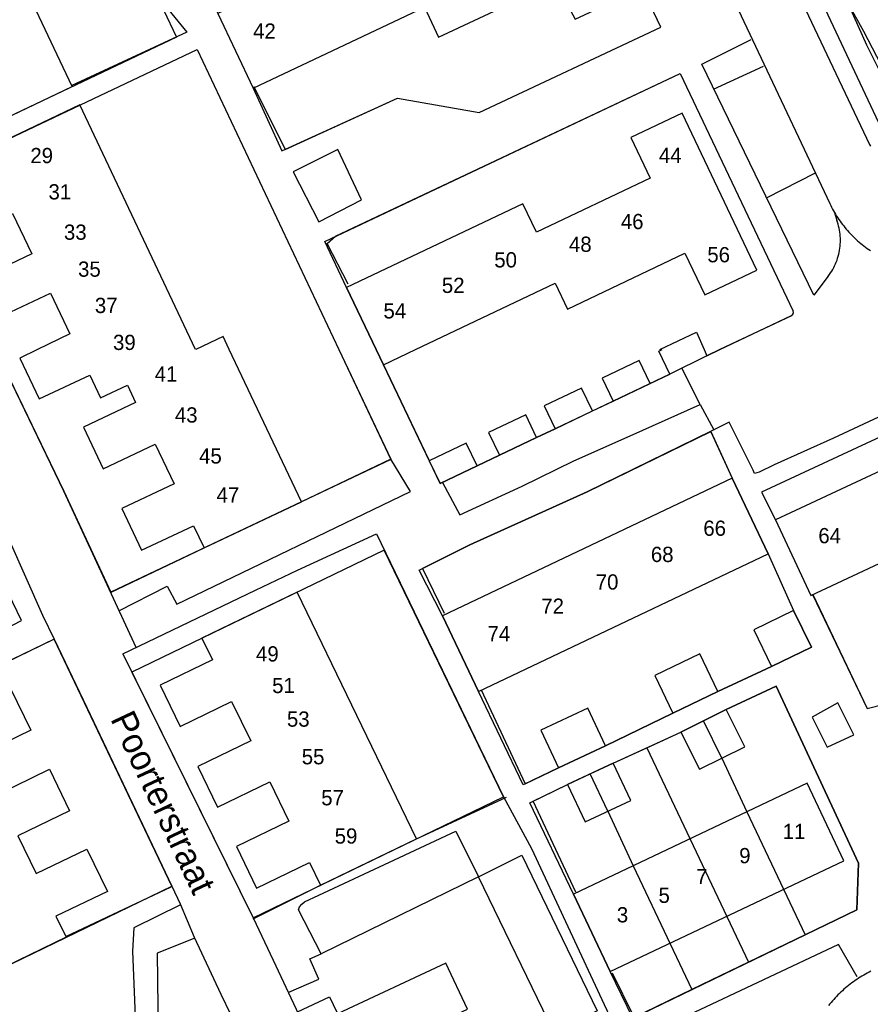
# Model space of a CAD drawing. Extents: x 123992 to 125854, y 449108 to 451911.
# Tile 19 of 175: x 125033 to 125117, y 449936 to 450032. Entities that reach past the tile are written whole.
import ezdxf
from ezdxf.enums import TextEntityAlignment as Align

# ---------------------------------------------------------------- set-up
doc = ezdxf.new("R2010")
doc.units = 0
for name, color, linetype in [('DEFAULT_113', 2, 'CONTINUOUS'), ('DEFAULT_117', 3, 'CONTINUOUS'), ('DEFAULT_21', 8, 'CONTINUOUS'), ('DEFAULT_4', 1, 'CONTINUOUS'), ('DEFAULT_6', 1, 'CONTINUOUS'), ('DEFAULT_80', 9, 'CONTINUOUS'), ('DEFAULT_87', 9, 'CONTINUOUS'), ('DEFAULT_99', 9, 'CONTINUOUS')]:
    doc.layers.add(name, color=color, linetype=linetype)

msp = doc.modelspace()

# ---------------------------------------------------------------- linework, layer by layer
at = {"layer": 'DEFAULT_21'}
for points in [[(125013.274, 450053.688), (125033.039, 450063.077), (125048.386, 450030.764), (125021.915, 450018.194)], [(125096.072, 450031.74), (125084.49, 450056.014), (125074.744, 450051.463), (125070.314, 450049.367), (125065.946, 450047.273), (125064.746, 450049.848), (125050.417, 450043.271), (125048.17, 450042.169), (125049.902, 450038.634), (125052.48, 450033.084), (125055.951, 450025.744), (125058.779, 450019.559), (125070.164, 450024.766), (125078.184, 450023.333), (125096.072, 450031.74)], [(125022.754, 450016.428), (125038.951, 450024.102), (125050.419, 450029.548), (125064.386, 450000)], [(125068.044, 450000), (125065.141, 450006.101), (125062.993, 450010.652), (125097.976, 450027.166), (125109.08, 450003.782)], [(125108.92, 450003.335), (125101.882, 450000)], [(125108.92, 450003.335), (125109.066, 450003.467), (125109.112, 450003.659), (125109.08, 450003.782)], [(125030.555, 450000), (125037.32, 449986.067), (125041.923, 449976.1)], [(125064.386, 450000), (125069.501, 449989.179), (125041.923, 449976.1)], [(125101.882, 450000), (125100.599, 449999.392), (125096.948, 449997.59), (125085.657, 449992.209), (125083.847, 449991.337), (125074.354, 449986.806), (125068.758, 449998.499), (125068.044, 450000)], [(125142.996, 449970.252), (125139.2, 449978.525), (125130.661, 449996.623), (125130.316, 449997.29), (125105.979, 449985.95), (125107.337, 449983.228), (125110.817, 449975.789), (125111.014, 449975.881), (125116.366, 449964.674), (125119.588, 449965.467), (125124.494, 449966.545), (125132.254, 449968.076), (125137.191, 449969.134), (125142.996, 449970.252)], [(125110.88, 449970.715), (125106.968, 449968.801), (125101.675, 449966.334), (125097.252, 449964.204), (125090.612, 449960.982), (125085.988, 449958.813), (125082.525, 449957.148), (125078.116, 449966.32), (125074.567, 449973.781), (125072.298, 449978.277), (125077.254, 449980.778), (125088.825, 449985.999), (125100.98, 449991.937), (125103.078, 449987.341), (125106.626, 449979.88), (125109.121, 449974.31), (125110.88, 449970.715)], [(125080.581, 449955.971), (125068.841, 449980.263), (125043.99, 449968.253), (125055.943, 449944.062), (125080.581, 449955.971)], [(125047.941, 449947.169), (125036.363, 449971.48), (125009.217, 449958.354), (125015.66, 449945.03), (125016.483, 449931.956), (125047.941, 449947.169)], [(125100.265, 449963.434), (125102.508, 449964.55), (125107.407, 449966.872), (125115.516, 449949.441)], [(125094.685, 449960.793), (125098.045, 449962.329), (125100.265, 449963.434)], [(125102.083, 449959.782), (125100.265, 449963.434)], [(125089.129, 449958.221), (125091.368, 449959.277), (125094.685, 449960.793)], [(125094.685, 449960.793), (125104.697, 449939.68)], [(125102.083, 449959.782), (125104.537, 449954.489)], [(125087.469, 449946.395), (125083.165, 449955.38), (125086.895, 449957.167), (125089.129, 449958.221)], [(125090.863, 449954.543), (125089.129, 449958.221)], [(125090.863, 449954.543), (125093.333, 449949.176)], [(125104.537, 449954.489), (125110.281, 449942.373)], [(125093.333, 449949.176), (125099.112, 449936.987)], [(125115.516, 449949.441), (125115.366, 449944.826), (125110.281, 449942.373)], [(125091.089, 449938.761), (125087.469, 449946.395)], [(125110.281, 449942.373), (125104.697, 449939.68)], [(125104.697, 449939.68), (125099.112, 449936.987)], [(125099.112, 449936.987), (125093.297, 449934.183), (125091.089, 449938.761)]]:
    msp.add_lwpolyline(points, dxfattribs=at)
at = {"layer": 'DEFAULT_4'}
for points in [[(125038.142, 450025.9), (125022.796, 450058.211), (125013.274, 450053.688), (125014.259, 450051.614), (125009.168, 450049.197), (125011.041, 450045.251), (125016.043, 450047.627), (125017.958, 450043.596), (125012.86, 450041.175), (125014.737, 450037.223), (125019.783, 450039.62), (125021.681, 450035.623), (125016.651, 450033.233), (125018.605, 450029.12), (125023.683, 450031.532), (125025.528, 450027.649), (125020.445, 450025.235), (125022.289, 450021.353), (125027.341, 450023.753), (125028.497, 450021.32), (125038.142, 450025.9)], [(125092.73, 450034.932), (125085.544, 450050.127), (125080.438, 450047.712), (125082.294, 450043.786), (125071.146, 450038.514), (125069.833, 450041.291), (125052.48, 450033.084), (125055.951, 450025.744), (125072.798, 450033.711), (125074.2, 450030.746), (125085.703, 450036.186), (125087.631, 450032.52), (125092.73, 450034.932)], [(125050.27, 450000), (125038.899, 450024.083), (125029.314, 450019.536), (125030.281, 450017.498), (125025.18, 450015.077), (125027.141, 450010.961), (125032.263, 450013.391), (125034.149, 450009.416), (125029.116, 450007.028), (125030.953, 450003.173), (125035.986, 450005.56), (125037.904, 450001.534), (125034.715, 450000)], [(125105.521, 450007.824), (125098.165, 450023.284), (125093.127, 450020.887), (125095.032, 450016.884), (125083.836, 450011.556), (125082.501, 450014.361), (125065.141, 450006.101), (125068.044, 450000)], [(125071.915, 450000), (125085.66, 450006.541), (125086.876, 450003.986), (125098.441, 450009.49), (125100.394, 450005.384), (125105.521, 450007.824)], [(125053.59, 450000), (125052.988, 450001.27), (125050.312, 450000)], [(125034.715, 450000), (125034.713, 449999.999), (125032.973, 449999.163), (125034.883, 449995.134), (125039.857, 449997.493), (125040.927, 449995.238), (125043.562, 449996.488), (125044.374, 449994.774), (125039.257, 449992.348), (125041.191, 449988.27), (125046.311, 449990.698), (125048.168, 449986.783), (125043.023, 449984.343), (125044.971, 449980.237), (125050.082, 449982.661), (125051.124, 449980.464), (125060.701, 449985.006), (125053.59, 449999.999), (125053.59, 450000)], [(125050.312, 450000), (125050.31, 449999.999)], [(125068.044, 450000), (125068.758, 449998.499), (125071.913, 449999.999), (125071.915, 450000)], [(125133.662, 449986.477), (125130.182, 449993.916), (125107.337, 449983.228), (125110.817, 449975.789), (125133.662, 449986.477)], [(125106.626, 449979.88), (125103.078, 449987.341), (125074.567, 449973.781), (125078.116, 449966.32), (125106.626, 449979.88)], [(125072.028, 449951.837), (125060.287, 449976.129), (125050.905, 449971.595), (125051.942, 449969.449), (125046.791, 449966.959), (125048.757, 449962.893), (125053.83, 449965.345), (125055.704, 449961.466), (125050.499, 449958.95), (125052.43, 449954.956), (125057.583, 449957.447), (125059.463, 449953.557), (125054.31, 449951.066), (125056.283, 449946.984), (125061.495, 449949.503), (125062.575, 449947.268), (125072.028, 449951.837)], [(125041.595, 449946.657), (125036.541, 449944.213), (125037.543, 449942.141), (125027.979, 449937.516), (125016.257, 449961.758), (125025.965, 449966.452), (125027.047, 449964.213), (125032.076, 449966.645), (125034.062, 449962.538), (125028.974, 449960.077), (125030.837, 449956.225), (125035.905, 449958.675), (125037.885, 449954.58), (125032.793, 449952.118), (125034.59, 449948.401), (125039.584, 449950.816), (125041.595, 449946.657)], [(125114.084, 449949.667), (125110.464, 449957.301), (125087.469, 449946.395), (125091.089, 449938.761), (125114.084, 449949.667)]]:
    msp.add_lwpolyline(points, dxfattribs=at)
at = {"layer": 'DEFAULT_6'}
for points in [[(125095.964, 450000), (125099.567, 450001.703), (125100.327, 450000)], [(125100.319, 449999.996), (125100.599, 449999.392), (125096.948, 449997.59), (125095.875, 449999.84), (125096.209, 449999.999)], [(125095.962, 449999.999), (125095.964, 450000)], [(125095.012, 449996.666), (125093.939, 449998.916), (125090.297, 449997.178), (125091.371, 449994.928), (125095.012, 449996.666)], [(125089.346, 449993.964), (125088.275, 449996.212), (125084.586, 449994.454), (125085.657, 449992.207), (125089.346, 449993.964)], [(125083.847, 449991.337), (125082.773, 449993.587), (125079.116, 449991.842), (125080.19, 449989.592), (125083.847, 449991.337)], [(125077.995, 449988.544), (125076.921, 449990.794), (125073.28, 449989.056), (125074.354, 449986.806), (125077.995, 449988.544)], [(125110.88, 449970.715), (125109.121, 449974.31), (125105.209, 449972.397), (125106.968, 449968.801), (125110.88, 449970.715)], [(125101.675, 449966.334), (125099.893, 449970.034), (125095.47, 449967.904), (125097.252, 449964.204), (125101.675, 449966.334)], [(125090.612, 449960.982), (125088.871, 449964.692), (125084.248, 449962.523), (125085.988, 449958.813), (125090.612, 449960.982)], [(125104.326, 449960.898), (125102.508, 449964.55), (125098.045, 449962.329), (125099.863, 449958.677), (125104.326, 449960.898)], [(125093.102, 449955.599), (125091.368, 449959.277), (125086.895, 449957.167), (125088.629, 449953.489), (125093.102, 449955.599)]]:
    msp.add_lwpolyline(points, dxfattribs=at)
at = {"layer": 'DEFAULT_80'}
for points in [[(125072.028, 449951.837), (125080.869, 449955.917)], [(125037.5, 449942.23), (125047.89, 449947.118)], [(125055.958, 449943.966), (125062.575, 449947.268)]]:
    msp.add_lwpolyline(points, dxfattribs=at)
at = {"layer": 'DEFAULT_87'}
msp.add_lwpolyline([(125114.402, 450034.248), (125115.998, 450031.352), (125118.148, 450027.232), (125120.08, 450023.772), (125120.937, 450022.457)], dxfattribs=at)
at = {"layer": 'DEFAULT_99'}
for points in [[(125019.846, 450122.081), (125020.091, 450117.087), (125051.305, 450118.572), (125051.489, 450112.619), (125082.743, 450114.063), (125082.825, 450112.205), (125076.006, 450111.76), (125078.729, 450108.006), (125081.031, 450104.672), (125082.257, 450102.642), (125083.516, 450100.299), (125084.718, 450097.422), (125086.161, 450094.067), (125089.065, 450087.716), (125091.65, 450082.404), (125098.422, 450067.965), (125104.272, 450055.822), (125109.942, 450044.16), (125113.308, 450036.69), (125116.313, 450030.005), (125118.357, 450025.946), (125119.044, 450024.48), (125119.559, 450022.85), (125119.705, 450022.529)], [(125061.112, 450110.758), (125061.152, 450111.139), (125073.188, 450111.787), (125078.352, 450105.238), (125079.153, 450103.9), (125117.497, 450022.347), (125118.978, 450019.87), (125120.839, 450018.172), (125121.62, 450017.654), (125122.76, 450017.035), (125121.961, 450015.026)], [(125079.373, 450098.797), (125116.61, 450020.202)], [(125074.377, 450095.543), (125112.699, 450014.373)], [(125032.274, 450064.737), (125046.349, 450035.042), (125049.422, 450031.242), (125038.09, 450026.007)], [(125056.026, 450025.894), (125059.091, 450019.702), (125070.164, 450024.766), (125078.184, 450023.333), (125096.072, 450031.74), (125084.474, 450056.048)], [(125112.55, 450007.228), (125111.116, 450005.357), (125100.096, 450028.086), (125104.973, 450030.528)], [(125038.951, 450024.102), (125050.419, 450029.548), (125064.393, 450000)], [(125101.258, 450025.63), (125106.175, 450027.911)], [(125065.281, 450006.439), (125063.238, 450010.454), (125064.057, 450011.154), (125097.976, 450027.166), (125109.083, 450003.776)], [(125066.614, 450014.732), (125064.27, 450019.705), (125059.893, 450017.504), (125062.417, 450012.571), (125066.614, 450014.732)], [(125116.61, 450020.202), (125116.697, 450020.022)], [(125106.465, 450014.95), (125111.276, 450017.388)], [(125112.699, 450014.373), (125112.786, 450014.193), (125112.876, 450014.014), (125112.969, 450013.837), (125113.065, 450013.662), (125113.165, 450013.488), (125113.267, 450013.316), (125113.372, 450013.146), (125113.48, 450012.978), (125113.592, 450012.812), (125113.706, 450012.648), (125113.823, 450012.486), (125113.942, 450012.325), (125114.065, 450012.167), (125114.19, 450012.011), (125114.318, 450011.858), (125114.449, 450011.706), (125114.582, 450011.557), (125114.718, 450011.411), (125114.857, 450011.266), (125114.998, 450011.124), (125115.141, 450010.985), (125115.287, 450010.848), (125115.435, 450010.714), (125115.586, 450010.582), (125115.739, 450010.453), (125115.894, 450010.327), (125116.051, 450010.204), (125116.21, 450010.083), (125116.372, 450009.965), (125116.535, 450009.85), (125116.701, 450009.738)], [(125112.55, 450007.228), (125112.669, 450007.389), (125112.782, 450007.554), (125112.89, 450007.722), (125112.991, 450007.894), (125113.087, 450008.07), (125113.176, 450008.249), (125113.26, 450008.431), (125113.337, 450008.615), (125113.407, 450008.803), (125113.471, 450008.992), (125113.528, 450009.184), (125113.579, 450009.377), (125113.623, 450009.572), (125113.66, 450009.769), (125113.69, 450009.966), (125113.714, 450010.165), (125113.731, 450010.364), (125113.74, 450010.564), (125113.743, 450010.764), (125113.739, 450010.964), (125113.728, 450011.164), (125113.71, 450011.363), (125113.685, 450011.561), (125113.653, 450011.759), (125113.615, 450011.955), (125113.57, 450012.15), (125113.518, 450012.343), (125113.459, 450012.534), (125113.394, 450012.723), (125113.39, 450012.734)], [(125113.111, 450013.576), (125113.39, 450012.734)], [(125101.883, 450000), (125108.923, 450003.337)], [(125108.923, 450003.337), (125109.068, 450003.47), (125109.112, 450003.662), (125109.083, 450003.776)], [(125044.437, 449970.656), (125037.32, 449986.067), (125030.87, 449999.357), (125030.555, 450000)], [(125064.393, 450000), (125069.501, 449989.199), (125060.701, 449985.006)], [(125123.744, 450000), (125123.745, 449999.999), (125123.844, 449999.804), (125124.674, 449998.12), (125124.911, 449997.659), (125124.968, 449997.319), (125124.948, 449997.199), (125124.927, 449997.059), (125124.906, 449996.92), (125124.885, 449996.78), (125113.051, 449991.26), (125107.236, 449988.659), (125105.752, 449987.93), (125105.292, 449987.813), (125105.154, 449988.133), (125102.785, 449992.865), (125101.02, 449991.956), (125088.825, 449985.999), (125077.254, 449980.778), (125072.599, 449978.429), (125074.73, 449974.059)], [(125100.599, 449999.392), (125101.881, 449999.999), (125101.883, 450000)], [(125068.758, 449998.499), (125073.214, 449989.196)], [(125074.581, 449986.914), (125076.293, 449983.721), (125082.41, 449986.559), (125087.505, 449989.044), (125093.059, 449991.507), (125099.938, 449994.581), (125098.152, 449998.091)], [(125095.012, 449996.666), (125096.948, 449997.59)], [(125130.306, 449997.285), (125105.979, 449985.95), (125107.337, 449983.228)], [(125089.348, 449993.962), (125091.371, 449994.928)], [(125099.938, 449994.581), (125101.273, 449992.086)], [(125083.847, 449991.337), (125085.656, 449992.21)], [(125100.999, 449991.896), (125103.078, 449987.341)], [(125077.995, 449988.544), (125080.19, 449989.592)], [(125042.721, 449974.263), (125047.495, 449976.69), (125048.423, 449974.946), (125071.43, 449986.01), (125069.501, 449989.199)], [(125043.112, 449970.029), (125056.17, 449976.316), (125060.302, 449978.288), (125068.075, 449981.846)], [(125068.075, 449981.846), (125080.581, 449955.971)], [(125000, 449962.79), (125003.871, 449964.78), (125005.937, 449965.805), (125009.506, 449967.521), (125011.737, 449963.01), (125029.907, 449971.647), (125033.158, 449973.325), (125030.947, 449977.815), (125029.725, 449980.38), (125031.851, 449981.406), (125035.201, 449973.852), (125036.363, 449971.48), (125039.58, 449964.752), (125047.941, 449947.169), (125048.749, 449945.43), (125050.147, 449942.164), (125052.75, 449936.533), (125054.663, 449932.583), (125055.016, 449931.522), (125055.57, 449930.6), (125056.282, 449929.356), (125056.636, 449928.455), (125056.671, 449927.735)], [(125041.893, 449976.067), (125051.124, 449980.464)], [(125106.626, 449979.88), (125109.121, 449974.31)], [(125111.011, 449975.887), (125116.366, 449964.674), (125119.588, 449965.467)], [(125025.965, 449966.452), (125036.264, 449971.466)], [(125043.112, 449970.029), (125055.943, 449944.062)], [(125101.675, 449966.334), (125106.968, 449968.801)], [(125078.399, 449966.483), (125082.72, 449957.242), (125085.988, 449958.813)], [(125091.292, 449938.645), (125093.344, 449934.436), (125093.625, 449934.494), (125094.185, 449934.611), (125115.366, 449944.826), (125115.516, 449949.441), (125107.407, 449966.872), (125102.508, 449964.55)], [(125115.079, 449962.072), (125113.48, 449965.221), (125110.972, 449963.818), (125112.452, 449960.871), (125115.079, 449962.072)], [(125090.612, 449960.982), (125097.252, 449964.204)], [(125091.368, 449959.277), (125098.045, 449962.329)], [(125087.706, 449946.581), (125083.513, 449955.547), (125086.895, 449957.167)], [(125080.581, 449955.971), (125083.335, 449950.865), (125090.492, 449935.513), (125091.853, 449932.606), (125093.372, 449929.5)], [(125062.633, 449940.507), (125060.403, 449944.856), (125060.505, 449945.135), (125060.746, 449945.414), (125060.988, 449945.632), (125062.411, 449946.282), (125069.351, 449949.536), (125075.888, 449952.591), (125078.139, 449948.08), (125062.633, 449940.507)], [(125085.511, 449932.859), (125078.139, 449948.08), (125082.391, 449950.211), (125089.808, 449934.898), (125085.195, 449932.709), (125086.572, 449929.184)], [(125048.79, 449945.336), (125044.203, 449943.06), (125044.085, 449940.762), (125044.412, 449932.73), (125041.592, 449932.407), (125041.782, 449927.064)], [(125055.943, 449944.062), (125057.93, 449939.876), (125063.411, 449928.152)], [(125050.206, 449942.037), (125046.485, 449940.584), (125046.655, 449927.316)], [(125115.402, 449938.232), (125113.544, 449941.421), (125098.802, 449934.481), (125100.184, 449931.595)], [(125059.45, 449936.73), (125062.397, 449938.03), (125061.53, 449940.013), (125062.633, 449940.507)], [(125060.296, 449934.806), (125063.445, 449936.265), (125066.404, 449930.091), (125077.032, 449935.059), (125074.916, 449939.589), (125064.243, 449934.601)], [(125116.737, 449938.787), (125116.559, 449938.698), (125116.381, 449938.605), (125116.205, 449938.51), (125116.031, 449938.412), (125115.859, 449938.31), (125115.688, 449938.206), (125115.519, 449938.099), (125115.352, 449937.989), (125115.187, 449937.877), (125115.023, 449937.762), (125114.862, 449937.644), (125114.702, 449937.523), (125114.545, 449937.399), (125114.39, 449937.273), (125114.236, 449937.145), (125114.085, 449937.014), (125113.937, 449936.88), (125113.79, 449936.744), (125113.646, 449936.605), (125113.504, 449936.464), (125113.365, 449936.321), (125113.227, 449936.175), (125113.093, 449936.027), (125112.961, 449935.877), (125112.831, 449935.725), (125112.704, 449935.57), (125112.58, 449935.414)]]:
    msp.add_lwpolyline(points, dxfattribs=at)

# ---------------------------------------------------------------- texts
at = {"layer": 'DEFAULT_113'}
for s, p in [('42', (125057.056, 450031.355)), ('29', (125035.132, 450019.101)), ('44', (125096.997, 450019.131)), ('31', (125036.918, 450015.528)), ('46', (125093.248, 450012.606)), ('33', (125038.44, 450011.558)), ('48', (125088.144, 450010.369)), ('56', (125101.759, 450009.34)), ('50', (125080.791, 450008.834)), ('35', (125039.829, 450007.919)), ('52', (125075.634, 450006.322)), ('37', (125041.484, 450004.346)), ('54', (125069.882, 450003.81)), ('39', (125043.27, 450000.707)), ('41', (125047.372, 449997.597)), ('43', (125049.357, 449993.561)), ('45', (125051.739, 449989.525)), ('47', (125053.459, 449985.688)), ('66', (125101.365, 449982.412)), ('64', (125112.685, 449981.679)), ('68', (125096.204, 449979.832)), ('70', (125090.779, 449977.119)), ('72', (125085.419, 449974.737)), ('74', (125080.126, 449972.025)), ('49', (125057.343, 449970.039)), ('51', (125058.931, 449966.929)), ('53', (125060.387, 449963.621)), ('55', (125061.843, 449959.915)), ('57', (125063.761, 449955.879)), ('59', (125065.085, 449952.108)), ('11', (125109.177, 449952.558)), ('9', (125104.339, 449950.176)), ('7', (125100.105, 449948.125)), ('5', (125096.399, 449946.272)), ('3', (125092.297, 449944.353))]:
    msp.add_text(s, height=1.5, dxfattribs=at).set_placement(p, align=Align.MIDDLE_CENTER)
at = {"layer": 'DEFAULT_117'}
msp.add_text('Poorterstraat', height=2.5, rotation=295.20722, dxfattribs=at).set_placement((125047.099, 449955.437), align=Align.MIDDLE_CENTER)

doc.saveas('drawing.dxf')
